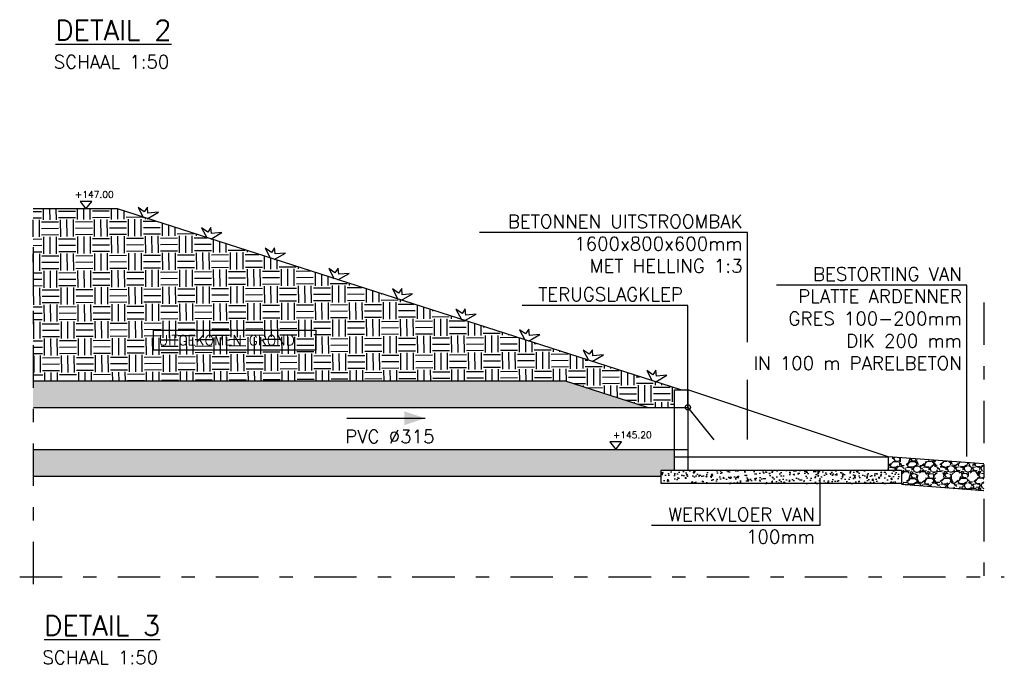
# Model space of a CAD drawing. Header units: metres. Extents: x 79.3 to 111, y -18.9 to -4.2.
# Tile 1 of 2: x 79.7 to 87.1, y -18.9 to -14.1. Entities that reach past the tile are written whole.
import ezdxf
from ezdxf.enums import TextEntityAlignment as Align

# ---------------------------------------------------------------- set-up
doc = ezdxf.new("R2010")
doc.units = ezdxf.units.M
doc.linetypes.add('1-200 DASHDOT', pattern=[2.54, 1.27, -0.635, 0, -0.635])
for name, color, linetype in [('PH-ALG-AFBREEKLIJNEN', 8, '1-200 DASHDOT'), ('PH-ARCERING-FUNDERING', 8, 'Continuous'), ('PH-BETON', 8, 'Continuous'), ('PH-D-TEKST', 2, 'Continuous'), ('PH-MAATVOERING', 7, 'Continuous'), ('PH-NIEUW-ARC-GRIND', 12, 'Continuous'), ('PH-NIEUW-DOORSNEDE-TEKST', 7, 'Continuous'), ('PH-NIEUW-SPAPELSTENEN', 1, 'Continuous'), ('PH-ONTWERP-WATERBERGING', 6, 'Continuous'), ('PH-RIO-STRENG-RWA', 150, 'Continuous'), ('PH-TEKST', 2, 'Continuous')]:
    doc.layers.add(name, color=color, linetype=linetype)
doc.styles.add('15', font='romans.shx')
doc.styles.add('DETAIL', font='romans.shx', dxfattribs={"height": 0.025})
doc.styles.add('ROMANS', font='romans.shx')
pattern_1 = [(37.91646208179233, (0, -0.2441138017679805), (-0.001955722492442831, 0.04892840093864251), [0, -0.038608, 0, -0.04318, 0, -0.041275]), (7.916462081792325, (0, -0.2441138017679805), (0.04443011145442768, 0.07200735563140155), [0, -0.020828, 0, -0.03479799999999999, 0, -0.013335]), (327.9164620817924, (-0.0312411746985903, -0.2443408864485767), (0.07909610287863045, 0.000718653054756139), [0, -0.0127, 0, -0.04571999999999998, 0, -0.05968999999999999]), (317.9164620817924, (-0.0312411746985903, -0.2443408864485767), (0.07619159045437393, 0.02284733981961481), [0, -0.00635, 0, -0.029972, 0, -0.03429])]

msp = doc.modelspace()

# ---------------------------------------------------------------- hatches: boundary and pattern name
h = msp.add_hatch()
h.set_pattern_fill('EARTH', color=12, scale=0.02, angle=0.4160000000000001)
h.set_pattern_definition([(0.4160000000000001, (0, 0), (0.1260745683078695, 0.127918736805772), [0.127, -0.127]), (0.4160000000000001, (-0.0003457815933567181, 0.04762374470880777), (0.1260745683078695, 0.127918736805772), [0.127, -0.127]), (0.4160000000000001, (-0.0006915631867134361, 0.09524748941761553), (0.1260745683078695, 0.127918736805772), [0.127, -0.127]), (90.41599999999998, (0.01506775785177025, 0.111237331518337), (-0.127918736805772, 0.1260745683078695), [0.127, -0.127]), (90.41599999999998, (0.06269150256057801, 0.1115831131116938), (-0.127918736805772, 0.1260745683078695), [0.127, -0.127]), (90.41599999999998, (0.1103152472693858, 0.1119288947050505), (-0.127918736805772, 0.1260745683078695), [0.127, -0.127])])
h.paths.add_polyline_path([(80.44109859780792, -15.48373930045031), (79.80758681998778, -15.48373930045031), (79.80758681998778, -16.76875594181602), (83.78704272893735, -16.76873769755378), (84.4095280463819, -16.96871970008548), (84.61109859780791, -16.96871811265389), (84.60847851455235, -16.82256763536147), (84.44086491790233, -16.76871945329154)])
at = {"layer": 'PH-ARCERING-FUNDERING', "ltscale": 0.05}
h = msp.add_hatch(dxfattribs=at)
h.set_pattern_fill('AR-SAND', color=256, scale=0.001, angle=0.4164620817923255, style=0)
h.set_pattern_definition(pattern_1)
h.paths.add_polyline_path([(84.40952804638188, -16.96871970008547), (83.78700196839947, -16.76872460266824), (79.80758681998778, -16.76875594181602), (79.80758681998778, -16.96875594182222)])
h = msp.add_hatch(dxfattribs=at)
h.set_pattern_fill('AR-SAND', color=256, scale=0.001, angle=0.4164620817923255, style=0)
h.set_pattern_definition(pattern_1)
h.paths.add_polyline_path([(84.61109859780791, -17.4383713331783), (84.51109859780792, -17.4383713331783), (84.51109859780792, -17.48373414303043), (84.51109859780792, -17.48375677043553), (79.80758681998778, -17.48372028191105), (79.80758681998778, -17.28372028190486), (84.61109859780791, -17.28375811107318)])
at = {"layer": 'PH-BETON'}
h = msp.add_hatch(dxfattribs=at)
h.set_pattern_fill('GRAVEL', color=256, scale=0.005, angle=0.4164620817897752, style=0)
h.set_pattern_definition([(228.4292495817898, (85.50161307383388, -17.31071004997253), (-1.007665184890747, -1.150354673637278), [0.017086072, -1.69152418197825]), (185.3862030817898, (85.4902756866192, -17.32349279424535), (1.5230366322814, 0.1380739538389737), [0.029320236, -2.9027024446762]), (132.9269091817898, (85.46108492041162, -17.32624504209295), (1.280120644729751, -1.387732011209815), [0.020674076, -2.046736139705]), (267.6901510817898, (85.41178700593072, -17.35835421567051), (0.1085344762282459, 2.540856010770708), [0.026700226, -2.6433218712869]), (293.2501162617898, (85.41071089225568, -17.38503274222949), (-0.6460605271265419, 1.519344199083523), [0.026181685, -2.5919903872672]), (357.6901510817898, (85.42104601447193, -17.40908825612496), (-2.540856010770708, 0.1085344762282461), [0.026700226, -2.6433218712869]), (38.11070255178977, (85.44772454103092, -17.4101643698), (-1.64172530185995, -1.281966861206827), [0.03530968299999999, -3.495655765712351]), (72.67179045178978, (85.47550687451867, -17.38837185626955), (0.8686681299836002, 2.800387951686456), [0.033335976, -3.300262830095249]), (121.8460277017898, (85.48543582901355, -17.35654884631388), (-1.027973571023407, 1.643571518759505), [0.02679065, -2.6522772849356]), (175.6528203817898, (85.47130003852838, -17.3337909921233), (1.397886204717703, -0.1168424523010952), [0.030585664, -1.4986968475]), (222.8138998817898, (85.44080238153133, -17.33147260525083), (-1.513805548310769, -1.408040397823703), [0.039553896, -3.91583862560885]), (139.2305369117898, (85.53752291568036, -17.35871030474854), (-0.8945151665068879, 0.7555181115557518), [0.013500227, -1.3365282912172]), (171.8856964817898, (85.52729856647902, -17.34989438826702), (1.652802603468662, -0.2419928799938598), [0.025684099, -2.542731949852]), (225.4164620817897, (85.50187154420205, -17.34626911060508), (0.0009231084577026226, -0.1269966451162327), [0.017960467, -0.1616446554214]), (203.6150525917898, (85.49287100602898, -17.33109413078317), (0.6331370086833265, 0.2586088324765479), [0.009672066, -0.9575311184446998]), (292.2178715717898, (85.48400893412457, -17.3349686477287), (-0.1297659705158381, 0.3800668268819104), [0.013678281, -0.6702376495]), (31.38021861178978, (85.489181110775, -17.34763138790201), (0.3791437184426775, 0.2567626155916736), [0.022215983, -0.7183149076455]), (161.9815132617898, (85.50814752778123, -17.3360632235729), (0.2549163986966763, -0.1251504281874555), [0.016064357, -0.3855449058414]), (16.80600241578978, (85.41035087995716, -17.33550405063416), (1.267197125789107, 0.3902210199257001), [0.0225044, -2.22794133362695]), (70.76263802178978, (85.43189415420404, -17.32899728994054), (-0.4978323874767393, -1.400655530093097), [0.018879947, -1.86911078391]), (293.6150525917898, (85.50796290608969, -17.31066389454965), (-0.2586088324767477, 0.6331370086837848), [0.019344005, -0.9478591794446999]), (344.0269217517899, (85.51571193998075, -17.32838803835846), (-1.272735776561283, 0.3717588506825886), [0.0225044, -2.227941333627]), (339.8604168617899, (85.41092320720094, -17.41424197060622), (-0.6368294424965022, 0.2493777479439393), [0.02170176, -1.0633867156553]), (295.1916026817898, (85.431298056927, -17.42171407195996), (-0.6451374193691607, 1.392347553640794), [0.018183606, -1.800179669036]), (67.21787157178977, (85.51015598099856, -17.43765130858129), (0.2493777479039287, 0.6368294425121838), [0.019344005, -0.9478591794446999]), (17.77048672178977, (85.51764654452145, -17.41981639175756), (-1.647263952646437, -0.5199869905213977), [0.02128913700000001, -2.10761879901]), (69.86041686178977, (85.4479276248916, -17.43810363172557), (-0.2493777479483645, -0.6368294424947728), [0.01085088, -1.0742375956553]), (101.7263945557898, (85.50253618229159, -17.43770669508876), (-0.1306890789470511, 0.5070634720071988), [0.00647573, -0.6410997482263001]), (166.3802186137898, (85.50122006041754, -17.43136609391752), (0.3819130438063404, -0.1242273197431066), [0.026181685, -0.49745272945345]), (186.4254680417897, (85.47577457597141, -17.42520088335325), (1.26904334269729, 0.1362277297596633), [0.02426335, -2.40206824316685]), (304.1065296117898, (85.48926419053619, -17.35906108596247), (-0.1288428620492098, 0.253070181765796), [0.018316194, -0.439588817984]), (353.5736886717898, (85.4995346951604, -17.3742268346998), (2.160789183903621, -0.2383004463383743), [0.031977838, -3.16580045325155]), (61.36185798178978, (85.5313115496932, -17.37780595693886), (-0.5015248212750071, -0.8926689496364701), [0.013075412, -1.2944696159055]), (90.41646208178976, (85.53757830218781, -17.36633010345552), (-0.1279197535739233, 0.1260735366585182), [0.00762, -0.11938]), (120.6728992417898, (85.47320694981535, -17.42140944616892), (0.5144483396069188, -0.8852840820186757), [0.017643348, -1.74669703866]), (48.42924958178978, (85.4642064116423, -17.40623446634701), (1.007665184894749, 1.150354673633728), [0.034172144, -1.67443810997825]), (0.4164620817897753, (85.48688118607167, -17.38066897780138), (0.1260735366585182, 0.1279197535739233), [0.03302, -0.09398]), (325.7213085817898, (85.51990031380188, -17.38042896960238), (1.276428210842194, -0.8797454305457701), [0.020080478, -1.987965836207]), (254.4710661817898, (85.5364929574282, -17.39173866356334), (-0.1233042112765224, -0.5089096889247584), [0.018491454, -0.9060825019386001]), (208.0624374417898, (85.53154232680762, -17.40955511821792), (-2.403705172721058, -1.287505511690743), [0.030107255, -2.9806232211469]), (175.8425408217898, (85.50497457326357, -17.42371860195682), (-1.651879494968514, 0.1149962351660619), [0.03185147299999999, -3.153292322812])])
h.paths.add_polyline_path([(86.92758681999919, -17.39210794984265), (86.2110985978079, -17.3383713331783), (86.2110985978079, -17.4383713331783), (86.3110985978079, -17.4383713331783), (86.3110985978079, -17.5383713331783), (86.3110985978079, -17.54643304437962), (86.92758682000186, -17.59266966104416)])
h = msp.add_hatch(dxfattribs=at)
h.set_pattern_fill('AR-CONC', color=256, scale=0.0005, angle=0.4164620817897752, style=0)
h.set_pattern_definition([(50.41646208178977, (85.41109859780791, -17.4383713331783), (0.09114785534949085, -0.007307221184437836), [0.009525, -0.104775]), (355.4164620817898, (85.41109859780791, -17.4383713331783), (-0.01831560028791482, 0.0953978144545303), [0.00762, -0.08382029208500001]), (100.8679067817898, (85.41869422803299, -17.4389802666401), (0.07283225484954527, 0.08809058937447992), [0.008095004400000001, -0.0890451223]), (46.60066208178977, (85.41091397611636, -17.41297200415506), (0.1356887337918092, -0.02003543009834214), [0.0142875, -0.1571625]), (97.05201969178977, (85.4222213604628, -17.41464160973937), (0.1177997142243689, 0.1245725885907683), [0.01214251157, -0.13356780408]), (351.6006132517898, (85.41091397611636, -17.41297200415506), (0.1177997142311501, 0.124572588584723), [0.011429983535, -0.12572986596]), (21.41646208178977, (85.42365979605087, -17.4192295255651), (0.07617685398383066, -0.05058023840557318), [0.009525, -0.104775]), (326.4164620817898, (85.42365979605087, -17.4192295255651), (0.03023080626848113, 0.09231615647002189), [0.00762, -0.08381999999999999]), (71.86790708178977, (85.4300078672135, -17.42344454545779), (0.1064076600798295, 0.04173591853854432), [0.008095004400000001, -0.0890449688]), (37.91646208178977, (85.41109859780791, -17.4383713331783), (0.001236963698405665, 0.04228762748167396), [0, -0.082804, 0, -0.08509, 0, -0.0841375]), (7.916462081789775, (85.41109859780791, -17.4383713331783), (0.03304486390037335, 0.05033180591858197), [0, -0.04851399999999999, 0, -0.080899, 0, -0.03206750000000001]), (327.9164620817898, (85.38277834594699, -17.43857718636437), (0.06781432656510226, -0.002371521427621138), [0, -0.03174999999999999, 0, -0.09906, 0, -0.131445]), (317.9164620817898, (85.37007868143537, -17.43866949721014), (0.07397022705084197, 0.01325125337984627), [0, -0.041275, 0, -0.065786, 0, -0.093345])])
h.paths.add_polyline_path([(86.3110985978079, -17.4383713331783), (86.2110985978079, -17.4383713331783), (84.61109859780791, -17.4383713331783), (84.51109859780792, -17.4383713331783), (84.51109859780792, -17.5383713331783), (86.3110985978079, -17.5383713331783)])

# ---------------------------------------------------------------- linework, layer by layer
at = {"color": 3}
for p, q in [((80.44109859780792, -15.48373930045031), (79.80758681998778, -15.48373930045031)), ((84.65767079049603, -16.8383713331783), (80.44109859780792, -15.48373930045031))]:
    msp.add_line(p, q, dxfattribs=at)
at = {"layer": 'PH-ALG-AFBREEKLIJNEN', "ltscale": 0.25}
for p, q in [((86.92758681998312, -16.18357029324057), (86.92758682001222, -18.37149357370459)), ((79.70758681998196, -18.23574981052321), (87.08074237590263, -18.23574981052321))]:
    msp.add_line(p, q, dxfattribs=at)
msp.add_lwpolyline([(79.80758681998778, -15.76884345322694), (79.80758681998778, -18.33574981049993)], dxfattribs=at)
at = {"layer": 'PH-ARCERING-FUNDERING', "ltscale": 0.05}
msp.add_line((84.4095280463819, -16.96871970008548), (83.78700196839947, -16.76872460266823), dxfattribs=at)
for points in [[(79.8108206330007, -16.76875591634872), (83.78700196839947, -16.76872460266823)], [(79.8108206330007, -17.48372030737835), (84.51109859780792, -17.48373414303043)]]:
    msp.add_lwpolyline(points, dxfattribs=at)
at = {"layer": 'PH-BETON'}
for p, q in [((86.92758681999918, -17.39210794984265), (86.2110985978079, -17.3383713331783)), ((86.92758682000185, -17.59266966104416), (86.3104973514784, -17.5463879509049))]:
    msp.add_line(p, q, dxfattribs=at)
msp.add_lwpolyline([(86.2110985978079, -17.4383713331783), (86.3110985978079, -17.4383713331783), (86.3110985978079, -17.5383713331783), (84.51109859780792, -17.5383713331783), (84.51109859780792, -17.4383713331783), (84.61109859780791, -17.4383713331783)], dxfattribs=at)
at = {"layer": 'PH-D-TEKST', "color": 7}
msp.add_line((82.15681442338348, -17.04964349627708), (82.74455777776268, -17.04964349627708), dxfattribs=at)
msp.add_solid([(82.58855777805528, -16.99764349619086), (82.5885577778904, -17.10164349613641), (82.7445577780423, -17.04964349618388)], dxfattribs=at)
at = {"layer": 'PH-MAATVOERING'}
for points in [[(80.24830263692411, -15.42702435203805), (80.15987762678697, -15.42702435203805), (80.20409013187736, -15.48373930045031)], [(84.21512926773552, -17.22701958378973), (84.12670425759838, -17.22701958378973), (84.17091676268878, -17.28373453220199)]]:
    msp.add_lwpolyline(points, close=True, dxfattribs=at)
at = {"layer": 'PH-NIEUW-ARC-GRIND', "color": 3, "ltscale": 3}
for points in [[(80.66174636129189, -15.55738208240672), (80.7460314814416, -15.50850770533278), (80.66799888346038, -15.51553508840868), (80.66387086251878, -15.46969723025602), (80.63990027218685, -15.50425235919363), (80.59411460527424, -15.47249124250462), (80.63451438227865, -15.54928409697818)], [(81.13781205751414, -15.70983800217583), (81.22209717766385, -15.66096362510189), (81.14406457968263, -15.66799100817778), (81.13993655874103, -15.62215315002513), (81.1159659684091, -15.65670827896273), (81.07018030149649, -15.62494716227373), (81.1105800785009, -15.70174001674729)], [(81.61387775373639, -15.86229392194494), (81.6981628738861, -15.81341954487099), (81.62013027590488, -15.82044692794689), (81.61600225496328, -15.77460906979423), (81.59203166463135, -15.80916419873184), (81.54624599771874, -15.77740308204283), (81.58664577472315, -15.85419593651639)], [(82.08994344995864, -16.01474984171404), (82.17422857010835, -15.9658754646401), (82.09619597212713, -15.972902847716), (82.09206795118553, -15.92706498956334), (82.0680973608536, -15.96162011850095), (82.02231169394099, -15.92985900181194), (82.0627114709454, -16.0066518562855)], [(82.56600914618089, -16.16720576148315), (82.6502942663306, -16.11833138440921), (82.57226166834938, -16.1253587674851), (82.56813364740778, -16.07952090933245), (82.54416305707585, -16.11407603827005), (82.49837739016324, -16.08231492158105), (82.53877716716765, -16.15910777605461)], [(83.04207484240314, -16.31966168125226), (83.12635996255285, -16.27078730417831), (83.04832736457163, -16.27781468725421), (83.04419934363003, -16.23197682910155), (83.0202287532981, -16.26653195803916), (82.97444308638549, -16.23477084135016), (83.0148428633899, -16.31156369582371)], [(83.51814053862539, -16.47211760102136), (83.6024256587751, -16.42324322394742), (83.52439306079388, -16.43027060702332), (83.52026503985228, -16.38443274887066), (83.49629444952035, -16.41898787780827), (83.45050878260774, -16.38722676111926), (83.49090855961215, -16.46401961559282)], [(83.99420623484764, -16.62457352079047), (84.07849135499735, -16.57569914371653), (84.00045875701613, -16.58272652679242), (83.99633073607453, -16.53688866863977), (83.9723601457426, -16.57144379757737), (83.92657447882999, -16.53968268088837), (83.9669742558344, -16.61647553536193)], [(84.47027193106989, -16.77702944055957), (84.5545570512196, -16.72815506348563), (84.47652445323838, -16.73518244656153), (84.47239643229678, -16.68934458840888), (84.44842584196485, -16.72389971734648), (84.40264017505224, -16.69213860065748), (84.44303995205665, -16.76893145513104)]]:
    msp.add_lwpolyline(points, dxfattribs=at)
at = {"layer": 'PH-NIEUW-DOORSNEDE-TEKST', "color": 8}
for p, q in [((85.15749062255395, -15.66002333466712), (83.14981163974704, -15.66002333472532)), ((85.15749062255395, -16.4802298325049), (85.15749062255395, -15.6600233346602)), ((86.79951569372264, -16.05361649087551), (85.37567223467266, -16.05361649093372)), ((86.79951569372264, -17.33513864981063), (86.79951569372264, -16.05361649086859)), ((84.7110985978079, -16.20557076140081), (83.4692967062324, -16.20557076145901)), ((84.71110460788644, -16.96872481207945), (84.7110985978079, -16.20557076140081)), ((85.15749062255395, -17.2095011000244), (85.15749062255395, -16.76220620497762)), ((85.69832696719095, -17.49805427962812), (85.69832696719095, -17.85229318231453)), ((85.69832696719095, -17.85229318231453), (84.43809762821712, -17.85229318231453))]:
    msp.add_line(p, q, dxfattribs=at)
at = {"layer": 'PH-NIEUW-SPAPELSTENEN', "color": 2}
msp.add_line((84.7110985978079, -16.96871732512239), (84.90499133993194, -17.2102560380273), dxfattribs=at)
msp.add_circle((84.7110985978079, -16.96871732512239), 0.02, dxfattribs=at)
at = {"layer": 'PH-ONTWERP-WATERBERGING'}
for p, q in [((84.61109859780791, -17.4383713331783), (84.61109859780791, -16.8383713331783)), ((84.61109859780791, -16.8383713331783), (84.7110985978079, -16.8383713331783)), ((84.7110985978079, -16.8383713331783), (84.7110985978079, -17.43837133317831)), ((86.2110985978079, -17.3383713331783), (84.7110985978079, -16.8383713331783)), ((84.61109859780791, -17.3383713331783), (86.2110985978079, -17.3383713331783)), ((86.2110985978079, -17.3383713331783), (86.2110985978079, -17.4383713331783)), ((84.61109859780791, -17.4383713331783), (86.2110985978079, -17.4383713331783))]:
    msp.add_line(p, q, dxfattribs=at)
at = {"layer": 'PH-RIO-STRENG-RWA', "linetype": 'Continuous'}
for points in [[(79.8108222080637, -16.96875591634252), (84.7110985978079, -16.96871732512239)], [(79.80758681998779, -17.28373930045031), (84.7110985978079, -17.28373394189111)]]:
    msp.add_lwpolyline(points, dxfattribs=at)

# ---------------------------------------------------------------- texts
at = {"layer": 'PH-MAATVOERING', "style": 'DETAIL'}
for s, p in [('+147.00', (80.12060004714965, -15.39996593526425)), ('+145.20', (84.14943345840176, -17.19996116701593))]:
    msp.add_text(s, height=0.05, dxfattribs=at).set_placement(p)
at = {"layer": 'PH-NIEUW-SPAPELSTENEN', "color": 2, "insert": (80.74821508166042, -16.42896218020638), "char_height": 0.075, "attachment_point": 1, "style": 'ROMANS', "bg_fill": 16, "box_fill_scale": 1.5, "bg_fill_color": 256, "bg_fill_transparency": 0}
msp.add_mtext_dynamic_manual_height_columns('UITGEKOMEN GROND', width=1.140403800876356, gutter_width=445.1841721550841, heights=[0], dxfattribs=at)
at = {"layer": 'PH-TEKST', "color": 1, "linetype": 'Continuous', "style": '15'}
for s, p in [('%%UDETAIL 2', (79.97558898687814, -14.1452450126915)), ('%%UDETAIL 3', (79.89121956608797, -18.60145703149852))]:
    msp.add_text(s, height=0.15, dxfattribs=at).set_placement(p, align=Align.MIDDLE_LEFT)
at = {"layer": 'PH-TEKST', "style": 'ROMANS'}
for p in [(79.96248656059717, -14.43304541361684), (79.878117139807, -18.88925743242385)]:
    msp.add_text('SCHAAL 1:50', height=0.1, rotation=6.670106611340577e-09, dxfattribs=at).set_placement(p)
at = {"layer": 'PH-TEKST', "char_height": 0.1, "width": 2.696126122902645, "attachment_point": 3, "rotation": 7.182062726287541e-09, "style": 'ROMANS'}
for s, insert in [('BETONNEN UITSTROOMBAK\\P1600x800x600mm\\PMET HELLING 1:3', (85.1203107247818, -15.52704877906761)), ('\\pxqr;BESTORTING VAN \\PPLATTE ARDENNER\\P GRES 100-200mm\\P{\\C2;DIK 200 mm \\PIN 100 m PARELBETON }', (86.76233579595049, -15.92064193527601)), ('TERUGSLAGKLEP', (84.67391870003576, -16.0725962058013)), ('PVC %%C315', (82.81380387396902, -17.13688543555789)), ('WERKVLOER VAN\\P100mm ', (85.6611470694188, -17.71931862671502))]:
    msp.add_mtext(s, dxfattribs=dict(at, insert=insert))

doc.saveas('drawing.dxf')
